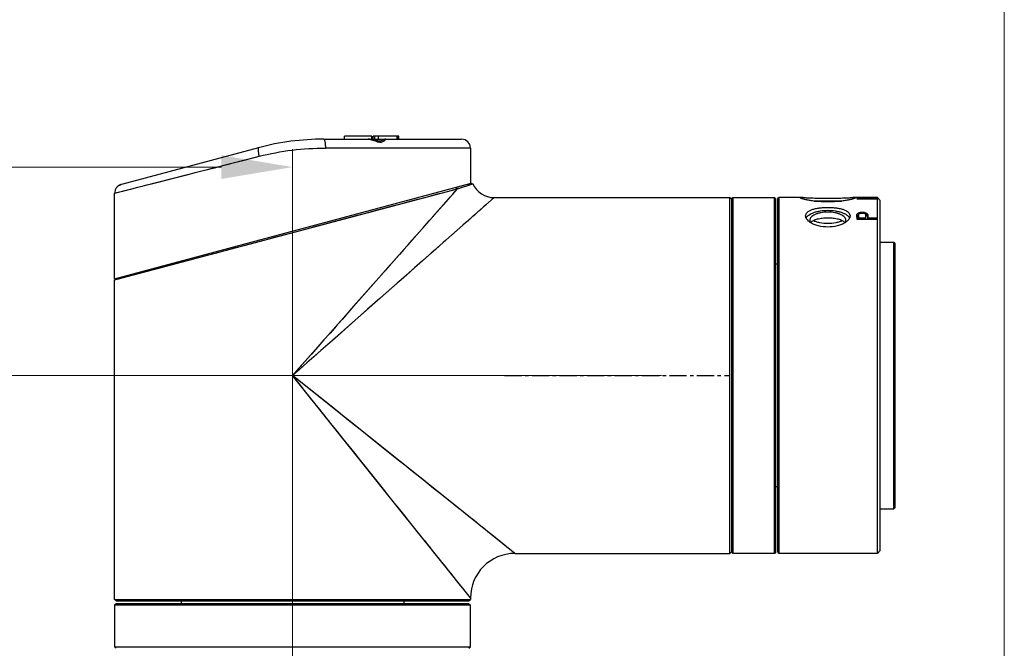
# Model space of a CAD drawing. Header units: millimetres. Extents: x 4164 to 11013, y 682 to 4081.
# Tile 33 of 35: x 6329 to 6661, y 2258 to 2470. Entities that reach past the tile are written whole.
import ezdxf

# ---------------------------------------------------------------- set-up
doc = ezdxf.new("R2010")
doc.units = ezdxf.units.MM
doc.linetypes.add('CENTER', pattern=[0.6, 0.375, -0.075, 0.075, -0.075])
doc.layers.add('dim', color=82, linetype='Continuous', lineweight=9)
doc.layers.add('老模组', color=7, linetype='Continuous')
doc.styles.add('TH_GBDIM', font='romans.shx', dxfattribs={"width": 0.8, "bigfont": 'gbcbig.shx'})
doc.dimstyles.new('TH_GBDIM', dxfattribs={"dimtxt": 3.5, "dimasz": 2.5, "dimexe": 2, "dimexo": 0, "dimgap": 1.5, "dimtad": 1, "dimdec": 1, "dimdsep": 46, "dimtxsty": 'TH_GBDIM', "dimcen": 2.5, "dimclrd": 3, "dimclre": 3, "dimclrt": 3, "dimadec": 0, "dimazin": 2, "dimtfac": 0.714286, "dimtdec": 1, "dimtmove": 0, "dimatfit": 3, "dimfxl": 1, "dimtzin": 0, "dimlwd": -1, "dimlwe": -1, "dimarcsym": 0})

# ---------------------------------------------------------------- blocks, each defined once
blk = doc.blocks.new('*D20')
at = {"layer": 'Defpoints', "color": 0, "transparency": 16777216}
for p in [(4574.25, 2349.73), (6545.38, 2349.73), (4950.95, 1733.73)]:
    blk.add_point(p, dxfattribs=at)
at = {"layer": 'dim', "color": 3, "transparency": 16777216}
for p, q in [((6545.38, 2349.73), (4568.25, 2349.73)), ((4574.25, 1757.73), (4574.25, 2325.73)), ((4950.95, 1733.73), (4568.25, 1733.73))]:
    blk.add_line(p, q, dxfattribs=at)
for points in [[(4570.25, 2325.73), (4578.25, 2325.73), (4574.25, 2349.73)], [(4570.25, 1757.73), (4578.25, 1757.73), (4574.25, 1733.73)]]:
    blk.add_solid(points, dxfattribs=at)
at = {"layer": 'dim', "color": 3, "transparency": 16777216, "insert": (4553.25, 2041.73), "char_height": 30, "attachment_point": 5, "rotation": 90, "style": 'TH_GBDIM'}
blk.add_mtext('616', dxfattribs=at)
blk = doc.blocks.new('*D22')
at = {"layer": 'Defpoints', "color": 0, "transparency": 16777216}
for p in [(6420.95, 2420.03), (6420.95, 2229.06), (5860.95, 2175.01)]:
    blk.add_point(p, dxfattribs=at)
at = {"layer": 'dim', "color": 3, "transparency": 16777216}
for p, q in [((5860.95, 2175.01), (5860.95, 2426.03)), ((6420.95, 2229.06), (6420.95, 2426.03)), ((5884.95, 2420.03), (6396.95, 2420.03))]:
    blk.add_line(p, q, dxfattribs=at)
for points in [[(5884.95, 2424.03), (5884.95, 2416.03), (5860.95, 2420.03)], [(6396.95, 2424.03), (6396.95, 2416.03), (6420.95, 2420.03)]]:
    blk.add_solid(points, dxfattribs=at)
at = {"layer": 'dim', "color": 3, "transparency": 16777216, "insert": (6140.95, 2441.03), "char_height": 30, "attachment_point": 5, "style": 'TH_GBDIM'}
blk.add_mtext('560', dxfattribs=at)
blk = doc.blocks.new('*D23')
at = {"layer": 'Defpoints', "color": 0, "transparency": 16777216}
for p in [(6660.95, 2524.38), (5060.95, 2144.38), (6660.95, 2008.56)]:
    blk.add_point(p, dxfattribs=at)
at = {"layer": 'dim', "color": 3, "transparency": 16777216}
for p, q in [((5060.95, 2144.38), (5060.95, 2530.38)), ((6660.95, 2008.56), (6660.95, 2530.38)), ((5084.95, 2524.38), (6636.95, 2524.38))]:
    blk.add_line(p, q, dxfattribs=at)
for points in [[(5084.95, 2528.38), (5084.95, 2520.38), (5060.95, 2524.38)], [(6636.95, 2528.38), (6636.95, 2520.38), (6660.95, 2524.38)]]:
    blk.add_solid(points, dxfattribs=at)
at = {"layer": 'dim', "color": 3, "transparency": 16777216, "insert": (5860.95, 2545.38), "char_height": 30, "attachment_point": 5, "style": 'TH_GBDIM'}
blk.add_mtext('1600', dxfattribs=at)

msp = doc.modelspace()

# ---------------------------------------------------------------- linework, layer by layer
at = {"color": 7, "linetype": 'Continuous'}
for p, q in [((6438.5, 2429.44), (6438.5, 2430.44)), ((6447.66, 2430.44), (6438.5, 2430.44)), ((6447.58, 2430.44), (6447.58, 2429.44)), ((6447.66, 2429.44), (6447.66, 2430.44)), ((6447.69, 2430.44), (6447.68, 2430.44)), ((6447.69, 2430.44), (6447.69, 2429.44)), ((6448.11, 2429.44), (6448.11, 2430.44)), ((6456.77, 2430.44), (6448.11, 2430.44)), ((6448.63, 2430.44), (6448.63, 2429.44)), ((6449.93, 2429.44), (6449.93, 2430.44)), ((6456.19, 2429.44), (6456.19, 2430.44)), ((6456.71, 2430.44), (6456.71, 2429.44)), ((6456.73, 2429.44), (6456.73, 2430.44)), ((6456.77, 2429.44), (6456.77, 2430.44)), ((6431.49, 2429.44), (6446.44, 2429.44)), ((6446.48, 2429.44), (6477.95, 2429.44)), ((6360.95, 2411.24), (6409.7, 2423.65)), ((6409.49, 2426.55), (6363.23, 2414.15)), ((6480.95, 2426.44), (6432.04, 2426.44)), ((6480.95, 2426.44), (6480.95, 2414.6)), ((6360.95, 2382.39), (6481.13, 2414.6)), ((6363.19, 2414.14), (6363.01, 2414.08)), ((6363.22, 2414.15), (6363.19, 2414.14)), ((6479.36, 2413.6), (6480.65, 2414)), ((6480.38, 2413.91), (6481.72, 2414.33)), ((6480.65, 2414), (6481.11, 2414.14)), ((6481.11, 2414.14), (6481.45, 2414.24)), ((6481.13, 2414.6), (6481.72, 2414.33)), ((6481.7, 2414.32), (6481.72, 2414.33)), ((6360.95, 2382.39), (6360.95, 2411.24)), ((6361.72, 2413.24), (6361.7, 2413.22)), ((6361.7, 2413.22), (6361.72, 2413.24)), ((6361.8, 2382.24), (6476.53, 2412.72)), ((6476.53, 2412.72), (6420.95, 2349.73)), ((6475.94, 2413.21), (6476.53, 2412.72)), ((6476.53, 2412.72), (6478.96, 2413.48)), ((6478.96, 2413.48), (6479.36, 2413.6)), ((6488.95, 2409.73), (6420.95, 2349.73)), ((6474.08, 2409.95), (6473.37, 2409.14)), ((6488.94, 2409.72), (6488.82, 2409.61)), ((6488.95, 2409.73), (6488.94, 2409.72)), ((6488.95, 2409.73), (6568.45, 2409.73)), ((6568.45, 2289.73), (6568.45, 2409.73)), ((6568.95, 2409.23), (6568.45, 2409.73)), ((6568.95, 2409.23), (6569.45, 2409.73)), ((6568.95, 2409.23), (6568.95, 2290.23)), ((6569.45, 2409.73), (6569.45, 2289.73)), ((6569.45, 2409.73), (6583.45, 2409.73)), ((6583.45, 2289.73), (6583.45, 2409.73)), ((6583.95, 2409.23), (6583.45, 2409.73)), ((6583.95, 2290.23), (6583.95, 2409.23)), ((6584.45, 2409.23), (6584.95, 2409.73)), ((6584.45, 2409.23), (6584.45, 2290.23)), ((6584.95, 2409.73), (6584.95, 2289.73)), ((6593.08, 2409.73), (6584.95, 2409.73)), ((6611.23, 2409.73), (6609.83, 2409.73)), ((6611.23, 2409.7), (6611.23, 2409.72)), ((6618.08, 2409.72), (6611.23, 2409.72)), ((6611.23, 2409.7), (6617.4, 2409.7)), ((6611.92, 2409.51), (6611.23, 2409.48)), ((6611.75, 2409.5), (6611.23, 2409.48)), ((6611.23, 2409.37), (6618.08, 2409.37)), ((6611.92, 2409.51), (6611.75, 2409.5)), ((6611.75, 2409.44), (6611.75, 2409.37)), ((6618.08, 2409.44), (6611.75, 2409.44)), ((6617.4, 2409.7), (6617.4, 2409.67)), ((6618.15, 2409.73), (6618.08, 2409.73)), ((6618.08, 2409.72), (6618.08, 2409.68)), ((6618.15, 2289.73), (6618.15, 2409.73)), ((6619.15, 2408.73), (6618.15, 2409.73)), ((6619.15, 2290.73), (6619.15, 2408.73)), ((6611.25, 2403.18), (6611.23, 2403.98)), ((6611.39, 2403.47), (6611.37, 2404.28)), ((6611.8, 2404.51), (6611.66, 2404.43)), ((6612, 2404.56), (6611.8, 2404.51)), ((6611.81, 2404.05), (6611.8, 2404.51)), ((6612.19, 2404.62), (6612, 2404.56)), ((6612.38, 2404.68), (6612.19, 2404.62)), ((6612.3, 2404.38), (6612.78, 2404.44)), ((6612.8, 2404.73), (6612.38, 2404.68)), ((6612.38, 2404.38), (6612.38, 2404.68)), ((6612.78, 2404.44), (6613.25, 2404.44)), ((6612.81, 2404.44), (6612.8, 2404.73)), ((6613.38, 2404.73), (6612.8, 2404.73)), ((6613.25, 2404.44), (6613.73, 2404.38)), ((6613.38, 2404.44), (6613.38, 2404.73)), ((6613.8, 2404.68), (6613.38, 2404.73)), ((6613.8, 2404.35), (6613.8, 2404.68)), ((6614.22, 2403.74), (6614.37, 2403.69)), ((6614.37, 2403.69), (6614.38, 2404.51)), ((6614.79, 2403.47), (6614.81, 2404.28)), ((6614.93, 2403.18), (6614.95, 2403.98)), ((6611.23, 2402.41), (6618.08, 2402.41)), ((6611.81, 2402.41), (6611.82, 2402.76)), ((6614.21, 2402.76), (6611.82, 2402.76)), ((6614.22, 2402.41), (6614.21, 2402.76)), ((6614.94, 2402.41), (6614.95, 2402.76)), ((6618.08, 2402.76), (6614.95, 2402.76)), ((6619.15, 2394.73), (6623.65, 2394.73)), ((6623.65, 2304.73), (6623.65, 2394.73)), ((6624.15, 2394.23), (6623.65, 2394.73)), ((6624.15, 2305.23), (6624.15, 2394.23)), ((6463.92, 2387.65), (6462.12, 2386.06)), ((6462.12, 2386.06), (6459.33, 2383.6)), ((6360.95, 2382.01), (6363.3, 2382.63)), ((6360.95, 2382.01), (6361.32, 2382.49)), ((6360.95, 2274.23), (6360.95, 2382.01)), ((6361.42, 2382.14), (6361.8, 2382.24)), ((6457.57, 2382.05), (6456.21, 2380.84)), ((6459.33, 2383.6), (6457.57, 2382.05)), ((6443.47, 2375.25), (6441.56, 2373.09)), ((6449.69, 2375.09), (6447.97, 2373.57)), ((6450.4, 2375.71), (6449.69, 2375.09)), ((6440.31, 2371.67), (6437.64, 2368.65)), ((6441.56, 2373.09), (6440.31, 2371.67)), ((6456.71, 2305.04), (6420.95, 2349.74)), ((6475.07, 2306.44), (6420.95, 2349.73)), ((6476.53, 2305.27), (6473.54, 2307.66)), ((6457.56, 2303.98), (6456.05, 2305.86)), ((6480.95, 2274.73), (6456.71, 2305.04)), ((6495.95, 2289.73), (6475.07, 2306.44)), ((6619.15, 2304.73), (6623.65, 2304.73)), ((6624.15, 2305.23), (6623.65, 2304.73)), ((6469.55, 2288.99), (6468.41, 2290.41)), ((6495.95, 2289.73), (6568.45, 2289.73)), ((6568.95, 2290.23), (6568.45, 2289.73)), ((6568.95, 2290.23), (6569.45, 2289.73)), ((6583.45, 2289.73), (6569.45, 2289.73)), ((6583.95, 2290.23), (6583.45, 2289.73)), ((6584.45, 2290.23), (6584.95, 2289.73)), ((6618.15, 2289.73), (6584.95, 2289.73)), ((6619.15, 2290.73), (6618.15, 2289.73)), ((6361.45, 2273.73), (6360.95, 2274.23)), ((6360.95, 2274.23), (6480.95, 2274.23)), ((6480.45, 2273.73), (6480.95, 2274.23)), ((6480.94, 2274.75), (6480.85, 2274.87)), ((6480.95, 2274.73), (6480.94, 2274.75)), ((6480.95, 2274.73), (6480.95, 2274.23)), ((6361.45, 2272.73), (6360.95, 2272.23)), ((6360.95, 2272.23), (6360.95, 2258.23)), ((6480.95, 2272.23), (6360.95, 2272.23)), ((6361.45, 2273.73), (6480.45, 2273.73)), ((6480.45, 2272.73), (6361.45, 2272.73)), ((6480.45, 2272.73), (6480.95, 2272.23)), ((6480.95, 2258.23), (6480.95, 2272.23)), ((6361.45, 2257.73), (6360.95, 2258.23)), ((6360.95, 2258.23), (6480.95, 2258.23)), ((6480.45, 2257.73), (6480.95, 2258.23))]:
    msp.add_line(p, q, dxfattribs=at)
at = {"color": 1, "linetype": 'CENTER', "ltscale": 15.4432}
msp.add_line((6492.45, 2349.73), (6568.45, 2349.73), dxfattribs=at)
at = {"color": 7, "linetype": 'Continuous'}
for points in [[(6451.76, 2429.28), (6451.68, 2429.24), (6451.6, 2429.2), (6451.52, 2429.16), (6451.43, 2429.11), (6451.33, 2429.06), (6451.22, 2429.01), (6451.1, 2428.96), (6450.97, 2428.91), (6450.81, 2428.86), (6450.62, 2428.81), (6450.44, 2428.78), (6450.26, 2428.77), (6450.07, 2428.77), (6449.87, 2428.79), (6449.66, 2428.82), (6449.43, 2428.87), (6449.17, 2428.93), (6448.89, 2429), (6448.59, 2429.08), (6448.26, 2429.16), (6447.9, 2429.25), (6447.5, 2429.33), (6447.1, 2429.39), (6446.71, 2429.43), (6446.44, 2429.44)], [(6452.21, 2429.43), (6452.1, 2429.41), (6452.01, 2429.38), (6451.92, 2429.35), (6451.83, 2429.31), (6451.76, 2429.28)], [(6452.38, 2429.44), (6452.33, 2429.44), (6452.21, 2429.43)], [(6402.24, 2421.75), (6404.7, 2422.37), (6407.19, 2423.01), (6409.7, 2423.65)], [(6379.15, 2415.87), (6381.27, 2416.41), (6383.47, 2416.97), (6385.76, 2417.55), (6388.07, 2418.14), (6390.38, 2418.73), (6392.7, 2419.32), (6395.05, 2419.92), (6397.42, 2420.52), (6399.81, 2421.13)], [(6361.46, 2411.37), (6361.76, 2411.44), (6362.14, 2411.54), (6362.59, 2411.66), (6363.13, 2411.79), (6363.76, 2411.95), (6364.51, 2412.15), (6365.38, 2412.37), (6366.38, 2412.62), (6367.53, 2412.91), (6368.82, 2413.24), (6370.23, 2413.6), (6371.77, 2413.99), (6373.44, 2414.42), (6375.22, 2414.87), (6379.15, 2415.87)], [(6363.01, 2414.08), (6362.84, 2414.02), (6362.69, 2413.95), (6362.54, 2413.88), (6362.41, 2413.8), (6362.3, 2413.73), (6362.19, 2413.66), (6362.1, 2413.58), (6362.01, 2413.52), (6361.94, 2413.45), (6361.87, 2413.39), (6361.82, 2413.34), (6361.78, 2413.3), (6361.75, 2413.27), (6361.73, 2413.25), (6361.72, 2413.24)], [(6479.36, 2413.6), (6479.73, 2413.71), (6480.07, 2413.82)], [(6360.95, 2411.24), (6360.98, 2411.25), (6361.08, 2411.27), (6361.24, 2411.31)], [(6361.7, 2413.22), (6361.71, 2413.23), (6361.72, 2413.25)], [(6363.3, 2382.63), (6364.32, 2382.91), (6365.53, 2383.23), (6366.91, 2383.6), (6368.47, 2384.01), (6370.19, 2384.46), (6372.06, 2384.96), (6374.09, 2385.5), (6376.27, 2386.08), (6378.59, 2386.7), (6381.06, 2387.35), (6383.67, 2388.05), (6386.43, 2388.78), (6389.3, 2389.54), (6392.29, 2390.34), (6395.38, 2391.16), (6398.56, 2392), (6401.79, 2392.86), (6405.08, 2393.74), (6408.43, 2394.63), (6411.84, 2395.53), (6415.29, 2396.45), (6418.77, 2397.37), (6422.27, 2398.3), (6425.78, 2399.24), (6429.26, 2400.16), (6432.73, 2401.08), (6436.15, 2401.99), (6439.51, 2402.89), (6442.81, 2403.76), (6446.02, 2404.62), (6449.15, 2405.45), (6452.18, 2406.25), (6455.11, 2407.03), (6457.93, 2407.78), (6460.63, 2408.5), (6463.2, 2409.18), (6465.62, 2409.82), (6467.88, 2410.42), (6469.98, 2410.98), (6471.89, 2411.49), (6473.62, 2411.95), (6475.17, 2412.36), (6476.53, 2412.72)], [(6476.53, 2412.72), (6475.98, 2412.1), (6475.39, 2411.43), (6474.76, 2410.71)], [(6476.53, 2412.72), (6477.07, 2412.9), (6477.59, 2413.06), (6478.08, 2413.2), (6478.54, 2413.34), (6478.96, 2413.48)], [(6473.37, 2409.14), (6471.82, 2407.38), (6470.98, 2406.43), (6470.09, 2405.42), (6469.15, 2404.36), (6468.17, 2403.24)], [(6486.31, 2407.4), (6485.88, 2407.02), (6485.4, 2406.6)], [(6487.41, 2408.37), (6487.08, 2408.08), (6486.72, 2407.76)], [(6483.1, 2404.57), (6482.43, 2403.97), (6481.7, 2403.34)], [(6484.89, 2406.14), (6484.33, 2405.66), (6483.74, 2405.13)], [(6467.13, 2402.07), (6466.05, 2400.84), (6464.91, 2399.55)], [(6480.94, 2402.66), (6480.12, 2401.94), (6479.26, 2401.18), (6478.35, 2400.38), (6477.39, 2399.53), (6476.37, 2398.63), (6475.31, 2397.69), (6474.18, 2396.7)], [(6463.72, 2398.2), (6462.48, 2396.79), (6461.18, 2395.33), (6459.83, 2393.8)], [(6472.52, 2395.23), (6471.78, 2394.58), (6470.49, 2393.44), (6469.14, 2392.25), (6467.73, 2391.01)], [(6458.43, 2392.21), (6456.98, 2390.56), (6455.47, 2388.85)], [(6467.73, 2391.01), (6464.74, 2388.37), (6463.92, 2387.65)], [(6453.9, 2387.08), (6452.29, 2385.25), (6450.62, 2383.36)], [(6360.95, 2382.01), (6361.05, 2382.04), (6361.33, 2382.11)], [(6448.91, 2381.41), (6447.14, 2379.41), (6445.33, 2377.35), (6443.47, 2375.25)], [(6456.21, 2380.84), (6454.33, 2379.18), (6452.39, 2377.47), (6450.4, 2375.71)], [(6447.97, 2373.57), (6446.26, 2372.07), (6444.12, 2370.18), (6441.94, 2368.25), (6439.71, 2366.29), (6437.45, 2364.29), (6435.16, 2362.27), (6432.84, 2360.22), (6430.49, 2358.14), (6428.12, 2356.06), (6425.75, 2353.96), (6423.36, 2351.85), (6420.95, 2349.73)], [(6437.64, 2368.65), (6435.63, 2366.37), (6433.59, 2364.06), (6431.53, 2361.72), (6429.44, 2359.35), (6427.33, 2356.96), (6425.22, 2354.57), (6423.09, 2352.16), (6420.95, 2349.73)], [(6452.87, 2309.84), (6451.19, 2311.93), (6449.46, 2314.1), (6447.68, 2316.33), (6445.85, 2318.62), (6443.96, 2320.97), (6442.03, 2323.39), (6440.06, 2325.85), (6438.04, 2328.37), (6435.99, 2330.94), (6433.91, 2333.54), (6431.8, 2336.18), (6429.66, 2338.85), (6427.5, 2341.55), (6425.33, 2344.26), (6423.15, 2346.99), (6420.95, 2349.74)], [(6468.54, 2311.67), (6464.84, 2314.62), (6462.89, 2316.19), (6460.86, 2317.81), (6458.77, 2319.48), (6456.61, 2321.21), (6454.37, 2323), (6452.08, 2324.83), (6449.73, 2326.72), (6447.31, 2328.65), (6444.84, 2330.62), (6442.32, 2332.64), (6439.76, 2334.69), (6437.15, 2336.77), (6434.51, 2338.89), (6431.84, 2341.03), (6429.14, 2343.18), (6426.43, 2345.35), (6423.7, 2347.54), (6420.95, 2349.73)], [(6473.54, 2307.66), (6471.94, 2308.94), (6470.28, 2310.28), (6468.54, 2311.67)], [(6489.23, 2295.11), (6487.67, 2296.36), (6486.81, 2297.05), (6485.91, 2297.77), (6484.94, 2298.54), (6483.92, 2299.36), (6482.85, 2300.22), (6481.71, 2301.13), (6480.51, 2302.09), (6479.25, 2303.1), (6477.92, 2304.16), (6476.53, 2305.27)], [(6464.24, 2295.63), (6463.02, 2297.16), (6461.74, 2298.75), (6460.4, 2300.42), (6459.01, 2302.17), (6457.56, 2303.98)], [(6467.58, 2291.45), (6466.52, 2292.77), (6465.41, 2294.17)], [(6491.21, 2293.53), (6489.94, 2294.55), (6489.23, 2295.11)], [(6492.81, 2292.25), (6491.79, 2293.07), (6491.21, 2293.53)], [(6493.67, 2291.56), (6493.26, 2291.89), (6492.81, 2292.25)], [(6472.14, 2285.75), (6471.33, 2286.77), (6470.46, 2287.85), (6469.55, 2288.99)], [(6495.95, 2289.73), (6495.94, 2289.75), (6495.82, 2289.84)], [(6474.32, 2283.02), (6473.64, 2283.88), (6472.14, 2285.75)], [(6477.62, 2278.9), (6477.16, 2279.48), (6476.67, 2280.09), (6476.14, 2280.75), (6475.57, 2281.46), (6474.32, 2283.02)], [(6478.8, 2277.43), (6478.44, 2277.88), (6478.04, 2278.37)]]:
    msp.add_lwpolyline(points, dxfattribs=at)
for centre, radius, start, end in [((6431.49, 2344.44), 85, 90, 105), ((6477.95, 2426.44), 3, 0, 90), ((6364.04, 2411.09), 3.16, 126.1747, 128.3282), ((6364.04, 2411.08), 3.17, 125.4063, 126.1761), ((6364.09, 2411.04), 3.23, 105.5245, 110.1563), ((6488.95, 2417.73), 8, 205.2024, 270), ((6363.92, 2411.27), 2.95, 138.6054, 143.2237), ((6364.2, 2410.9), 3.41, 131.2518, 133.2919), ((6364.12, 2410.99), 3.29, 128.9281, 131.2518), ((6364.03, 2411.1), 3.15, 128.6496, 128.9093), ((6364.02, 2411.11), 3.14, 128.3299, 128.6494), ((6648.12, 2409.42), 36.89, 179.9133, 180.0867), ((6622.54, 2214.68), 195.05, 91.5076, 93.1699), ((6620.98, 2224.18), 185.55, 91.1043, 92.7991), ((6622.53, 2215.05), 194.68, 91.3094, 91.5073), ((6636.75, 2391.8), 28.27, 153.8177, 154.4862), ((7336.34, 2403.19), 725.11, 179.93744, 180.06147), ((6634.62, 2361.4), 48.77, 118.0842, 118.4655), ((6634.47, 2360.26), 48.98, 117.554, 118.1165), ((6632.25, 2387.69), 26.17, 140.7555, 141.3089), ((6639.99, 2335.62), 74.13, 111.9311, 112.2013), ((6586.04, 2335.62), 74.13, 67.7987, 68.0689), ((6579.95, 2288.86), 120.66, 73.4212, 73.7067), ((6593.78, 2387.69), 26.17, 38.6911, 39.2445), ((6591.71, 2360.26), 48.98, 61.8835, 62.446), ((6591.58, 2361.44), 48.73, 61.5343, 62.1068), ((6589.43, 2391.8), 28.27, 25.5138, 26.1823), ((6636.17, 2391.11), 27.69, 153.4859, 154.1548), ((6590.01, 2391.11), 27.69, 25.8452, 26.5141), ((6495.95, 2274.73), 15, 90, 180)]:
    msp.add_arc(centre, radius, start, end, dxfattribs=at)
for major_axis, ratio, start_param, end_param in [((1.04, 60), 0.001833, -0.110723, -0.099705), ((0.92, 60), 0.00826, -0.499131, -0.486772)]:
    msp.add_ellipse((6617.03, 2349.73), major_axis=major_axis, ratio=ratio, start_param=start_param, end_param=end_param, dxfattribs=at)
for points, knots in [([(6431.49, 2429.44), (6431.52, 2429.44), (6431.59, 2429.4), (6431.64, 2429.32), (6431.72, 2429.18), (6431.8, 2428.92), (6431.89, 2428.54), (6431.96, 2428.07), (6432.02, 2427.36), (6432.04, 2426.81), (6432.04, 2426.44)], [0, 0, 0, 0, 0.036009, 0.062632, 0.097036, 0.191659, 0.318985, 0.474022, 0.646539, 1, 1, 1, 1]), ([(6446.44, 2429.44), (6446.7, 2429.44), (6447.23, 2429.37), (6448.02, 2429.15), (6448.82, 2428.86), (6449.61, 2428.57), (6450.29, 2428.42), (6450.8, 2428.43), (6451.38, 2428.54), (6451.79, 2428.8), (6452.05, 2429.04)], [0, 0, 0, 0, 0.130908, 0.270969, 0.416484, 0.562329, 0.70033, 0.763171, 0.820789, 1, 1, 1, 1]), ([(6452.05, 2429.04), (6452.1, 2429.09), (6452.19, 2429.17), (6452.29, 2429.29), (6452.35, 2429.38), (6452.38, 2429.42), (6452.39, 2429.44)], [0, 0, 0, 0, 0.395119, 0.700778, 0.905988, 1, 1, 1, 1]), ([(6452.39, 2429.44), (6452.39, 2429.44), (6452.39, 2429.44), (6452.39, 2429.44), (6452.38, 2429.44)], [0, 0, 0, 0, 0.645698, 1, 1, 1, 1]), ([(6409.49, 2426.55), (6409.45, 2426.54), (6409.4, 2426.48), (6409.37, 2426.4), (6409.33, 2426.25), (6409.32, 2425.99), (6409.34, 2425.62), (6409.39, 2425.17), (6409.5, 2424.51), (6409.61, 2423.99), (6409.7, 2423.65)], [0, 0, 0, 0, 0.036128, 0.06269, 0.096903, 0.190696, 0.316823, 0.470685, 0.642766, 1, 1, 1, 1]), ([(6409.7, 2423.65), (6413.34, 2424.58), (6420.75, 2425.98), (6428.28, 2426.44), (6432.04, 2426.44)], [0, 0, 0, 0, 0.499931, 1, 1, 1, 1]), ([(6362.21, 2413.67), (6362.26, 2413.7), (6362.5, 2413.87), (6362.77, 2413.99), (6362.98, 2414.07)], [0, 0, 0, 0, 0.226086, 1, 1, 1, 1]), ([(6361.55, 2413.04), (6361.36, 2412.78), (6361.06, 2412.2), (6360.95, 2411.55), (6360.95, 2411.24)], [0, 0, 0, 0, 0.509133, 1, 1, 1, 1]), ([(6361.72, 2413.24), (6361.73, 2413.25), (6361.77, 2413.3), (6361.82, 2413.34), (6361.86, 2413.38)], [0, 0, 0, 0, 0.164072, 1, 1, 1, 1]), ([(6592.2, 2409.6), (6592.2, 2409.63), (6592.26, 2409.67), (6592.34, 2409.69), (6592.43, 2409.71), (6592.56, 2409.72), (6592.78, 2409.73), (6592.95, 2409.73), (6593.08, 2409.73)], [0, 0, 0, 0, 0.088465, 0.168873, 0.277479, 0.414955, 0.58141, 1, 1, 1, 1]), ([(6601.45, 2408.28), (6600.85, 2408.28), (6599.67, 2408.31), (6597.95, 2408.42), (6596.37, 2408.59), (6594.99, 2408.8), (6593.99, 2408.99), (6593.32, 2409.15), (6592.93, 2409.26), (6592.63, 2409.36), (6592.4, 2409.45), (6592.27, 2409.51), (6592.2, 2409.58), (6592.2, 2409.6)], [0, 0, 0, 0, 0.191853, 0.37653, 0.547142, 0.697412, 0.82176, 0.872708, 0.915482, 0.949689, 0.975042, 0.991524, 1, 1, 1, 1]), ([(6593.08, 2409.73), (6593.55, 2409.73), (6594.69, 2409.69), (6596.62, 2409.6), (6598.93, 2409.52), (6600.59, 2409.49), (6601.45, 2409.49)], [0, 0, 0, 0, 0.170567, 0.407143, 0.691103, 1, 1, 1, 1]), ([(6596.79, 2408.55), (6597.15, 2408.56), (6598.71, 2408.61), (6600.26, 2408.63), (6601.45, 2408.63)], [0, 0, 0, 0, 0.234398, 1, 1, 1, 1]), ([(6601.45, 2408.55), (6601.1, 2408.55), (6599.77, 2408.55), (6598.43, 2408.52), (6597.44, 2408.48)], [0, 0, 0, 0, 0.260984, 1, 1, 1, 1]), ([(6601.45, 2409.49), (6602.32, 2409.49), (6603.97, 2409.52), (6606.29, 2409.6), (6608.22, 2409.69), (6609.35, 2409.73), (6609.83, 2409.73)], [0, 0, 0, 0, 0.308894, 0.592848, 0.829424, 1, 1, 1, 1]), ([(6610.7, 2409.6), (6610.7, 2409.58), (6610.64, 2409.51), (6610.5, 2409.45), (6610.28, 2409.36), (6609.97, 2409.26), (6609.59, 2409.15), (6608.92, 2408.99), (6607.92, 2408.8), (6606.53, 2408.59), (6604.95, 2408.42), (6603.24, 2408.31), (6602.06, 2408.28), (6601.45, 2408.28)], [0, 0, 0, 0, 0.008476, 0.024957, 0.050308, 0.084514, 0.127284, 0.178229, 0.302573, 0.452844, 0.623459, 0.808144, 1, 1, 1, 1]), ([(6601.45, 2408.63), (6601.86, 2408.63), (6603.41, 2408.63), (6604.97, 2408.59), (6606.12, 2408.55)], [0, 0, 0, 0, 0.261128, 1, 1, 1, 1]), ([(6605.47, 2408.48), (6605.16, 2408.49), (6603.82, 2408.54), (6602.48, 2408.55), (6601.45, 2408.55)], [0, 0, 0, 0, 0.234534, 1, 1, 1, 1]), ([(6609.83, 2409.73), (6609.96, 2409.73), (6610.13, 2409.73), (6610.35, 2409.72), (6610.47, 2409.71), (6610.57, 2409.69), (6610.65, 2409.67), (6610.7, 2409.63), (6610.7, 2409.6)], [0, 0, 0, 0, 0.418598, 0.585049, 0.722525, 0.831132, 0.911537, 1, 1, 1, 1]), ([(6593.95, 2403.55), (6593.95, 2403.76), (6594.06, 2404.22), (6594.53, 2404.82), (6595.25, 2405.31), (6596.19, 2405.72), (6597.33, 2406.04), (6598.61, 2406.27), (6600.01, 2406.41), (6601.45, 2406.46), (6602.9, 2406.41), (6604.3, 2406.27), (6605.58, 2406.04), (6606.71, 2405.72), (6607.66, 2405.31), (6608.37, 2404.82), (6608.84, 2404.22), (6608.95, 2403.76), (6608.95, 2403.55)], [0, 0, 0, 0, 0.037553, 0.079162, 0.128862, 0.188149, 0.256704, 0.333077, 0.415069, 0.499996, 0.584923, 0.666913, 0.743286, 0.811842, 0.871132, 0.920835, 0.962446, 1, 1, 1, 1]), ([(6594.12, 2402.83), (6594.33, 2403.25), (6594.91, 2403.8), (6595.85, 2404.35), (6596.77, 2404.74), (6597.82, 2405.04), (6599.39, 2405.35), (6601.45, 2405.5), (6603.52, 2405.35), (6605.09, 2405.04), (6606.14, 2404.74), (6607.06, 2404.35), (6608, 2403.8), (6608.58, 2403.25), (6608.78, 2402.82)], [0, 0, 0, 0, 0.087101, 0.141704, 0.203492, 0.271627, 0.344839, 0.500015, 0.655188, 0.728396, 0.796526, 0.85831, 0.912908, 1, 1, 1, 1]), ([(6601.45, 2404.82), (6600.67, 2404.82), (6599.53, 2404.73), (6598.09, 2404.4), (6597.17, 2404.07), (6596.41, 2403.67), (6595.82, 2403.21), (6595.45, 2402.69), (6595.35, 2402.3), (6595.35, 2402.12)], [0, 0, 0, 0, 0.327446, 0.47885, 0.616255, 0.736665, 0.838894, 0.924659, 1, 1, 1, 1]), ([(6607.55, 2402.12), (6607.55, 2402.3), (6607.46, 2402.69), (6607.08, 2403.21), (6606.5, 2403.67), (6605.74, 2404.07), (6604.82, 2404.4), (6603.38, 2404.73), (6602.24, 2404.82), (6601.45, 2404.82)], [0, 0, 0, 0, 0.075341, 0.161106, 0.263335, 0.383745, 0.52115, 0.672554, 1, 1, 1, 1]), ([(6611.82, 2404.05), (6611.82, 2403.95), (6611.82, 2403.52), (6611.82, 2403.09), (6611.82, 2402.76)], [0, 0, 0, 0, 0.240939, 1, 1, 1, 1]), ([(6614.21, 2402.76), (6614.21, 2402.87), (6614.21, 2403.3), (6614.21, 2403.73), (6614.21, 2404.05)], [0, 0, 0, 0, 0.259025, 1, 1, 1, 1]), ([(6614.95, 2403.98), (6614.95, 2403.88), (6614.95, 2403.47), (6614.95, 2403.07), (6614.95, 2402.76)], [0, 0, 0, 0, 0.241491, 1, 1, 1, 1]), ([(6595.68, 2401.26), (6595.42, 2401.42), (6594.96, 2401.75), (6594.4, 2402.32), (6594.04, 2402.92), (6593.95, 2403.35), (6593.95, 2403.55)], [0, 0, 0, 0, 0.306706, 0.572534, 0.800233, 1, 1, 1, 1]), ([(6595.35, 2402.12), (6595.35, 2401.98), (6595.42, 2401.66), (6595.58, 2401.39), (6595.68, 2401.26)], [0, 0, 0, 0, 0.476197, 1, 1, 1, 1]), ([(6601.45, 2402.81), (6600.83, 2402.81), (6599.64, 2402.75), (6598.21, 2402.51), (6597.2, 2402.2), (6596.43, 2401.87), (6595.92, 2401.53), (6595.68, 2401.25)], [0, 0, 0, 0, 0.305304, 0.585165, 0.709094, 0.819891, 1, 1, 1, 1]), ([(6607.23, 2401.26), (6606.86, 2401.03), (6606.02, 2400.61), (6604.1, 2399.99), (6601.46, 2399.68), (6598.81, 2399.99), (6596.89, 2400.61), (6596.05, 2401.03), (6595.68, 2401.26)], [0, 0, 0, 0, 0.109947, 0.232607, 0.499977, 0.767355, 0.890029, 1, 1, 1, 1]), ([(6601.45, 2400.96), (6600.55, 2400.96), (6599.23, 2401.08), (6597.62, 2401.5), (6596.91, 2401.77), (6596.6, 2401.93)], [0, 0, 0, 0, 0.546163, 0.789842, 1, 1, 1, 1]), ([(6607.22, 2401.25), (6606.99, 2401.53), (6606.48, 2401.87), (6605.7, 2402.2), (6604.7, 2402.51), (6603.27, 2402.75), (6602.08, 2402.81), (6601.45, 2402.81)], [0, 0, 0, 0, 0.180109, 0.290906, 0.414835, 0.694697, 1, 1, 1, 1]), ([(6606.3, 2401.93), (6605.99, 2401.77), (6605.29, 2401.5), (6603.68, 2401.08), (6602.36, 2400.96), (6601.45, 2400.96)], [0, 0, 0, 0, 0.210158, 0.453836, 1, 1, 1, 1]), ([(6608.95, 2403.55), (6608.95, 2403.35), (6608.86, 2402.92), (6608.51, 2402.32), (6607.95, 2401.75), (6607.49, 2401.42), (6607.23, 2401.26)], [0, 0, 0, 0, 0.199796, 0.4275, 0.693318, 1, 1, 1, 1]), ([(6607.23, 2401.26), (6607.33, 2401.39), (6607.49, 2401.66), (6607.55, 2401.98), (6607.55, 2402.12)], [0, 0, 0, 0, 0.523745, 1, 1, 1, 1]), ([(6611.81, 2402.41), (6611.81, 2402.48), (6611.81, 2402.76), (6611.81, 2403.04), (6611.81, 2403.25)], [0, 0, 0, 0, 0.256193, 1, 1, 1, 1]), ([(6614.93, 2402.41), (6614.93, 2402.48), (6614.93, 2402.73), (6614.93, 2402.99), (6614.93, 2403.18)], [0, 0, 0, 0, 0.255627, 1, 1, 1, 1])]:
    msp.add_open_spline(points, degree=3, knots=knots, dxfattribs=at)
at = {"layer": '老模组', "color": 7, "linetype": 'Continuous'}
for p, q in [((6584.45, 2387.23), (6583.95, 2387.23)), ((6584.45, 2312.23), (6583.95, 2312.23)), ((6383.45, 2273.73), (6383.45, 2272.73)), ((6458.45, 2273.73), (6458.45, 2272.73))]:
    msp.add_line(p, q, dxfattribs=at)

# ---------------------------------------------------------------- dimensions: what is measured, and where the dimension line sits
at = {"layer": 'dim'}
for base, p1, p2, picture, middle in [((6660.95, 2524.38), (5060.95, 2144.38), (6660.95, 2008.56), '*D23', (5860.95, 2545.38)), ((6420.95, 2420.03), (5860.95, 2175.01), (6420.95, 2229.06), '*D22', (6140.95, 2441.03))]:
    dim = msp.add_linear_dim(base=base, p1=p1, p2=p2, dimstyle='TH_GBDIM', override={"dimtxt": 30, "dimasz": 24, "dimexe": 5.997, "dimgap": 5.997}, dxfattribs=at)
    dim.commit()
    dim.dimension.update_dxf_attribs({"geometry": picture, "text_midpoint": middle})
dim = msp.add_linear_dim(base=(4574.25, 2349.73), p1=(4950.95, 1733.73), p2=(6545.38, 2349.73), angle=90, dimstyle='TH_GBDIM', override={"dimtxt": 30, "dimasz": 24, "dimexe": 5.997, "dimgap": 5.997}, dxfattribs=at)
dim.commit()
dim.dimension.update_dxf_attribs({"geometry": '*D20', "text_midpoint": (4553.25, 2041.73)})

doc.saveas('drawing.dxf')
